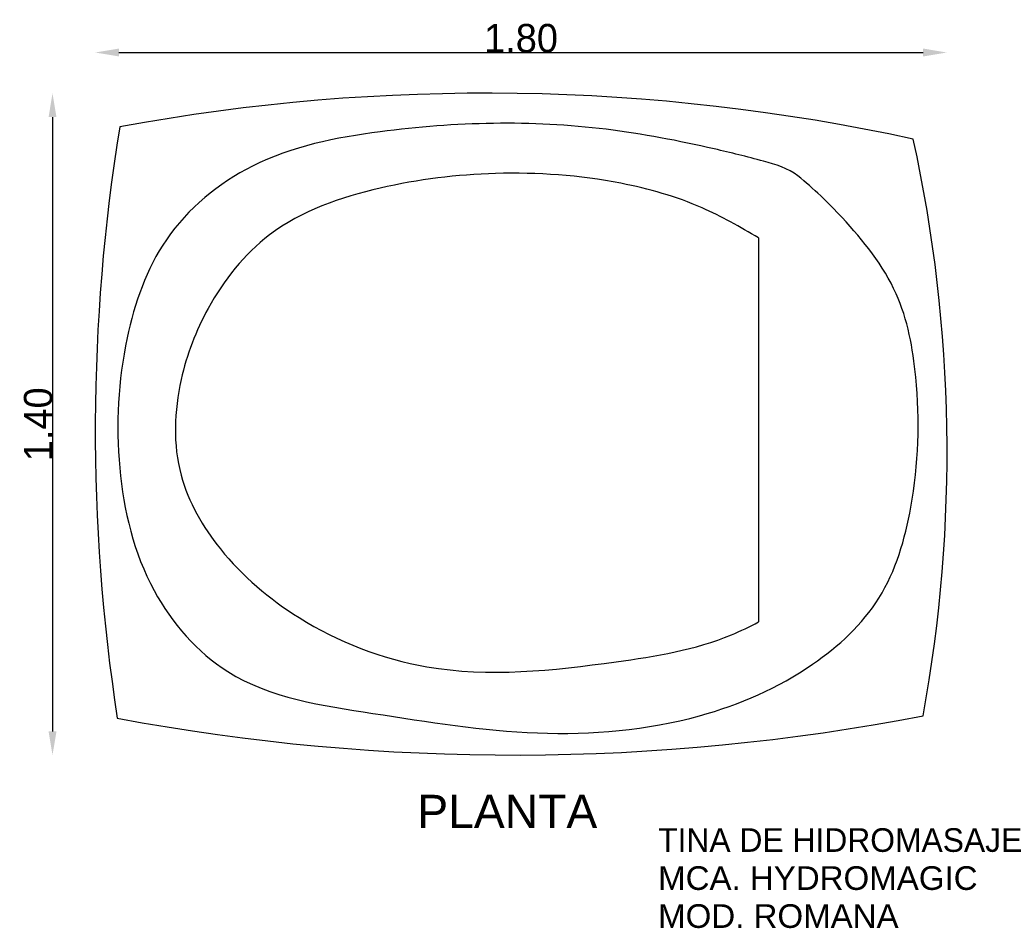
# Model space of a CAD drawing. Extents: x 79.12 to 81.21, y 129.2 to 131.12.
import ezdxf

# ---------------------------------------------------------------- set-up
doc = ezdxf.new("R2010")
doc.units = 0
doc.header["$MEASUREMENT"] = 0
doc.layers.get('0').update_dxf_attribs({"linetype": 'CONTINUOUS'})
doc.layers.get('DEFPOINTS').update_dxf_attribs({"linetype": 'CONTINUOUS'})
doc.layers.add('COTAS', color=1, linetype='CONTINUOUS')
doc.layers.add('TEXTO', color=5, linetype='CONTINUOUS')
doc.styles.add('REXTO1', font='ARIAL.TTF')
doc.dimstyles.get("Standard").update_dxf_attribs({"dimtxt": 0.18, "dimasz": 0.18, "dimexe": 0.18, "dimexo": 0.0625, "dimgap": 0.09, "dimtad": 0, "dimtih": 1, "dimtoh": 1, "dimdec": 4, "dimzin": 0, "dimdsep": 46, "dimtxsty": 'Standard', "dimcen": 0.09, "dimadec": 0, "dimazin": 0, "dimtfac": 1, "dimtdec": 4, "dimtofl": 0, "dimtmove": 0, "dimatfit": 3, "dimfxl": 0, "dimtolj": 1, "dimtzin": 0, "dimarcsym": 0})

# ---------------------------------------------------------------- blocks, each defined once
blk = doc.blocks.new('*D1')
at = {"color": 0, "linetype": 'ByBlock'}
blk.add_line((79.3344, 131.0476), (81.0342, 131.0476), dxfattribs=at)
for points in [[(79.3344, 131.056), (79.3344, 131.0393), (79.2844, 131.0476)], [(81.0342, 131.056), (81.0342, 131.0393), (81.0842, 131.0476)]]:
    blk.add_solid(points, dxfattribs=at)
at = {"layer": 'DEFPOINTS', "color": 0, "linetype": 'ByBlock'}
for p in [(81.0842, 131.0476), (79.2844, 130.2657), (81.0842, 130.2561)]:
    blk.add_point(p, dxfattribs=at)
at = {"color": 0, "linetype": 'ByBlock', "insert": (80.1843, 131.0776), "char_height": 0.06, "attachment_point": 5}
blk.add_mtext('\\A1;1.80', dxfattribs=at)
blk = doc.blocks.new('*D0')
at = {"color": 0, "linetype": 'ByBlock'}
blk.add_line((79.194, 130.9111), (79.194, 129.6125), dxfattribs=at)
for points in [[(79.1857, 130.9111), (79.2024, 130.9111), (79.194, 130.9611)], [(79.1857, 129.6125), (79.2024, 129.6125), (79.194, 129.5625)]]:
    blk.add_solid(points, dxfattribs=at)
at = {"layer": 'DEFPOINTS', "color": 0, "linetype": 'ByBlock'}
for p in [(80.176, 130.9611), (79.194, 129.5625), (80.1689, 129.5625)]:
    blk.add_point(p, dxfattribs=at)
at = {"color": 0, "linetype": 'ByBlock', "insert": (79.164, 130.2618), "char_height": 0.06, "attachment_point": 5, "rotation": 90}
blk.add_mtext('\\A1;1.40', dxfattribs=at)

msp = doc.modelspace()

# ---------------------------------------------------------------- linework, layer by layer
msp.add_line((80.6862, 130.6559), (80.6862, 129.844))
for centre, radius, start, end in [((80.1103, 126.7127), 4.2489, 77.729, 100.4993), ((83.2852, 130.249), 4.0008, 170.7743, 188.7497), ((77.9832, 130.2033), 3.1015, 349.642, 12.3105), ((80.1689, 134.1094), 4.5468, 259.379, 280.9699)]:
    msp.add_arc(centre, radius, start, end)
at = {"start_tangent": (0.784231, -0.620469), "end_tangent": (0.784231, -0.620469)}
msp.add_spline([(80.7693, 130.7867), (80.8628, 130.6986), (80.977, 130.5378), (81.0186, 130.3614), (81.0082, 130.0865), (80.9407, 129.8946), (80.8005, 129.7546), (80.5616, 129.6456), (80.2189, 129.6093), (79.8709, 129.6508), (79.5646, 129.739), (79.4088, 129.9102), (79.3361, 130.1695), (79.3517, 130.4444), (79.4347, 130.6519), (79.6165, 130.8075), (79.8865, 130.8801), (80.3643, 130.8853), (80.5928, 130.8438), (80.6966, 130.8179), (80.7693, 130.7867)], degree=3, dxfattribs=at)
msp.add_open_spline([(80.6862, 130.6559), (80.6472, 130.6788), (80.5561, 130.7309), (80.3682, 130.784), (80.1364, 130.8004), (79.8837, 130.7691), (79.6535, 130.6906), (79.5214, 130.5225), (79.4533, 130.346), (79.446, 130.1574), (79.5501, 129.9789), (79.7267, 129.8292), (80.0187, 129.7161), (80.3357, 129.7502), (80.5736, 129.7881), (80.6674, 129.8342), (80.6862, 129.844)], degree=3, knots=[0.018023, 0.018023, 0.018023, 0.018023, 0.153304, 0.332347, 0.597995, 0.844036, 1.097647, 1.300296, 1.461196, 1.663483, 1.839881, 2.060575, 2.349845, 2.749831, 3.000477, 3.063883, 3.063883, 3.063883, 3.063883])

# ---------------------------------------------------------------- texts
at = {"layer": 'TEXTO', "style": 'REXTO1'}
for s, height, p in [('PLANTA', 0.07, (79.965, 129.4086)), ('TINA DE HIDROMASAJE', 0.05, (80.474, 129.358)), ('MCA. HYDROMAGIC', 0.05, (80.474, 129.2776)), ('MOD. ROMANA', 0.05, (80.474, 129.1973))]:
    msp.add_text(s, height=height, dxfattribs=at).set_placement(p)

# ---------------------------------------------------------------- dimensions: what is measured, and where the dimension line sits
at = {"layer": 'COTAS'}
dim = msp.add_linear_dim(base=(81.0842, 131.0476), p1=(79.2844, 130.2657), p2=(81.0842, 130.2561), text='1.80', dimstyle='Standard', override={"dimtxt": 0.06, "dimasz": 0.05, "dimexe": 1.25, "dimexo": 0.625, "dimgap": 0, "dimtad": 1, "dimtih": 0, "dimtoh": 0, "dimdec": 2, "dimzin": 8, "dimcen": 2.5, "dimse1": 1, "dimse2": 1, "dimtdec": 2, "dimtix": 1, "dimtofl": 1}, dxfattribs=at)
dim.commit()
dim.dimension.update_dxf_attribs({"geometry": '*D1', "text_midpoint": (80.1843, 131.0776)})
dim = msp.add_linear_dim(base=(79.194, 129.5625), p1=(80.176, 130.9611), p2=(80.1689, 129.5625), angle=90, text='1.40', dimstyle='Standard', override={"dimtxt": 0.06, "dimasz": 0.05, "dimexe": 1.25, "dimexo": 0.625, "dimgap": 0, "dimtad": 1, "dimtih": 0, "dimtoh": 0, "dimdec": 2, "dimzin": 8, "dimcen": 2.5, "dimse1": 1, "dimse2": 1, "dimtdec": 2, "dimtix": 1, "dimtofl": 1}, dxfattribs=at)
dim.commit()
dim.dimension.update_dxf_attribs({"geometry": '*D0', "text_midpoint": (79.164, 130.2618)})

doc.saveas('drawing.dxf')
